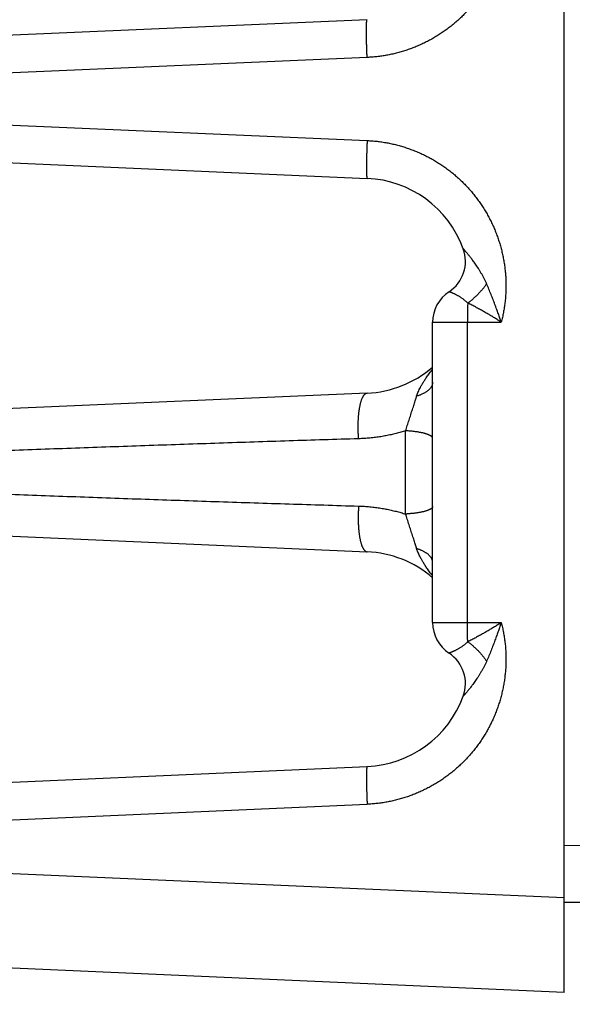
# Model space of a CAD drawing. Header units: inches. Extents: x 0 to 34, y 0 to 22.
# Tile 32 of 152: x 14.3 to 14.9, y 6.8 to 7.9. Entities that reach past the tile are written whole.
import ezdxf

# ---------------------------------------------------------------- set-up
doc = ezdxf.new("R2010")
doc.units = ezdxf.units.IN
doc.header["$LTSCALE"] = 1.87
doc.header["$MEASUREMENT"] = 0
doc.layers.get('0').update_dxf_attribs({"linetype": 'CONTINUOUS'})
doc.layers.add('DIMENSIONS', color=7, linetype='CONTINUOUS')
doc.styles.get("Standard").update_dxf_attribs({"font": 'txt', "width": 0.8})
doc.dimstyles.new('DIMSTYLE_1', dxfattribs={"dimtxt": 0.125, "dimasz": 0.18, "dimexe": 0.18, "dimexo": 0.0625, "dimgap": 0.09, "dimtad": 0, "dimtih": 1, "dimtoh": 1, "dimdec": 3, "dimzin": 4, "dimdsep": 46, "dimtxsty": 'STANDARD', "dimblk": '_FILLED', "dimblk1": '_FILLED', "dimblk2": '_FILLED', "dimcen": 0.09, "dimadec": 0, "dimazin": 0, "dimtp": 0.01, "dimtm": 0.01, "dimtfac": 1, "dimtdec": 3, "dimtofl": 0, "dimtmove": 0, "dimatfit": 3, "dimldrblk": '_FILLED', "dimfxl": 1, "dimtolj": 1, "dimtzin": 4, "dimarcsym": 0})

# ---------------------------------------------------------------- blocks, each defined once
blk = doc.blocks.new('_FILLED')
at = {"color": 0, "linetype": 'BYBLOCK'}
blk.add_solid([(0, 0), (-1, 0.1736), (-1, -0.1736)], dxfattribs=at)
blk = doc.blocks.new('*D4')
at = {"layer": 'DIMENSIONS', "color": 2, "linetype": 'CONTINUOUS'}
for p, q in [((13.7288, 8.3629), (13.7288, 5.7804)), ((24.5185, 6.8922), (24.5185, 5.7804)), ((13.7288, 5.9054), (18.3361, 5.9054)), ((24.5185, 5.9054), (19.9861, 5.9054))]:
    blk.add_line(p, q, dxfattribs=at)
at = {"layer": 'DIMENSIONS', "color": 2, "linetype": 'CONTINUOUS', "xscale": 0.18, "yscale": 0.18, "zscale": 0.18, "rotation": 180}
blk.add_blockref('_FILLED', (13.7288, 5.9054), dxfattribs=at)
at = {"layer": 'DIMENSIONS', "color": 2, "linetype": 'CONTINUOUS', "xscale": 0.18, "yscale": 0.18, "zscale": 0.18}
blk.add_blockref('_FILLED', (24.5185, 5.9054), dxfattribs=at)
at = {"layer": 'DIMENSIONS', "color": 2, "linetype": 'CONTINUOUS', "width": 0.8}
for s, p in [('10.790', (18.3986, 5.8429)), ('[', (19.1236, 5.8429)), ('274.06', (19.2236, 5.8429)), (']', (19.8236, 5.8429))]:
    blk.add_text(s, height=0.125, dxfattribs=at).set_placement(p)

msp = doc.modelspace()

# ---------------------------------------------------------------- linework, layer by layer
at = {"color": 7, "linetype": 'CONTINUOUS'}
for p, q in [((14.8908, 6.8414), (14.8908, 10.3914)), ((14.6821, 7.8703), (13.8358, 7.8334)), ((14.6821, 7.8304), (13.8864, 7.7956)), ((13.8864, 7.7772), (14.6821, 7.7425)), ((13.8358, 7.7395), (14.6821, 7.7025)), ((14.7514, 7.2325), (14.7514, 7.5503)), ((14.7514, 7.5503), (14.8241, 7.5503)), ((14.7883, 7.2325), (14.7883, 7.5503)), ((14.6821, 7.4753), (13.8358, 7.4384)), ((13.8358, 7.3445), (14.6821, 7.3075)), ((14.7514, 7.2325), (14.8241, 7.2325)), ((13.8291, 7.0431), (14.6821, 7.0803)), ((13.8864, 7.0056), (14.6821, 7.0404)), ((14.9148, 6.9966), (14.8908, 6.9964)), ((14.8908, 6.9413), (13.8864, 6.9852)), ((14.9148, 6.9366), (14.8908, 6.9364)), ((14.8908, 6.8414), (13.8864, 6.8853))]:
    msp.add_line(p, q, dxfattribs=at)
for centre, radius, start, end in [((14.6771, 7.5889), 0.1137, 20.1639, 87.5), ((14.7476, 7.6148), 0.0386, 303.3294, 20.1648), ((14.79, 7.5503), 0.0386, 123.3294, 180), ((14.6771, 7.5889), 0.1137, 272.5, 310.832), ((14.6771, 7.1939), 0.1137, 49.168, 87.5), ((14.79, 7.2325), 0.0386, 180, 236.6706), ((14.7476, 7.168), 0.0386, 339.8339, 56.6706), ((14.6771, 7.1939), 0.1137, 272.5, 339.8357)]:
    msp.add_arc(centre, radius, start, end, dxfattribs=at)
for points, knots in [([(14.6821, 8.1375), (14.6838, 8.1374), (14.6873, 8.1372), (14.6925, 8.1367), (14.6976, 8.136), (14.7028, 8.1352), (14.7079, 8.1342), (14.713, 8.133), (14.718, 8.1316), (14.723, 8.1301), (14.7279, 8.1284), (14.7328, 8.1265), (14.7376, 8.1245), (14.7423, 8.1223), (14.747, 8.1199), (14.7516, 8.1174), (14.7561, 8.1148), (14.7605, 8.1119), (14.7648, 8.109), (14.769, 8.1059), (14.773, 8.1026), (14.777, 8.0992), (14.7809, 8.0957), (14.7846, 8.0921), (14.7882, 8.0883), (14.7917, 8.0844), (14.795, 8.0804), (14.7982, 8.0763), (14.8013, 8.0721), (14.8042, 8.0678), (14.807, 8.0633), (14.8096, 8.0588), (14.8121, 8.0542), (14.8144, 8.0495), (14.8165, 8.0448), (14.8185, 8.04), (14.8203, 8.0351), (14.822, 8.0301), (14.8235, 8.0251), (14.8248, 8.0201), (14.8259, 8.015), (14.8269, 8.0099), (14.8277, 8.0047), (14.8283, 7.9995), (14.8287, 7.9943), (14.829, 7.9891), (14.8291, 7.9839), (14.829, 7.9787), (14.8287, 7.9735), (14.8283, 7.9683), (14.8277, 7.9631), (14.8269, 7.958), (14.8259, 7.9529), (14.8248, 7.9478), (14.8235, 7.9427), (14.822, 7.9377), (14.8203, 7.9328), (14.8185, 7.9279), (14.8165, 7.9231), (14.8144, 7.9183), (14.8121, 7.9136), (14.8096, 7.909), (14.807, 7.9045), (14.8042, 7.9001), (14.8013, 7.8958), (14.7982, 7.8916), (14.795, 7.8874), (14.7917, 7.8834), (14.7882, 7.8795), (14.7846, 7.8758), (14.7809, 7.8721), (14.777, 7.8686), (14.773, 7.8652), (14.769, 7.862), (14.7648, 7.8589), (14.7605, 7.8559), (14.7561, 7.8531), (14.7516, 7.8504), (14.747, 7.8479), (14.7423, 7.8456), (14.7376, 7.8434), (14.7328, 7.8413), (14.7279, 7.8395), (14.723, 7.8378), (14.718, 7.8362), (14.7129, 7.8349), (14.7079, 7.8337), (14.7027, 7.8327), (14.6976, 7.8318), (14.6924, 7.8312), (14.6873, 7.8307), (14.6838, 7.8305), (14.6821, 7.8304)], [0, 0, 0, 0, 0.011087, 0.022186, 0.033294, 0.044409, 0.055528, 0.066648, 0.077767, 0.088884, 0.099998, 0.11111, 0.122221, 0.133331, 0.144445, 0.155564, 0.166685, 0.177804, 0.188921, 0.200037, 0.211155, 0.222273, 0.233388, 0.244501, 0.255614, 0.266728, 0.277842, 0.288955, 0.300066, 0.311176, 0.322285, 0.333395, 0.344505, 0.355615, 0.366724, 0.377833, 0.388941, 0.400048, 0.411155, 0.422261, 0.433369, 0.444476, 0.455584, 0.46669, 0.477796, 0.488902, 0.500008, 0.511114, 0.522221, 0.533327, 0.544433, 0.555539, 0.566646, 0.577754, 0.588862, 0.599969, 0.611076, 0.622183, 0.63329, 0.6444, 0.655512, 0.666623, 0.677733, 0.688842, 0.699951, 0.711063, 0.722177, 0.733291, 0.744405, 0.755519, 0.766633, 0.777748, 0.788865, 0.799983, 0.8111, 0.822217, 0.833337, 0.844457, 0.855577, 0.866696, 0.877818, 0.888942, 0.900065, 0.911183, 0.9223, 0.933422, 0.944546, 0.955665, 0.966776, 0.977872, 0.988948, 1, 1, 1, 1]), ([(14.6821, 7.8304), (14.682, 7.831), (14.682, 7.8323), (14.6819, 7.8342), (14.6818, 7.8361), (14.6818, 7.8379), (14.6817, 7.8398), (14.6816, 7.8416), (14.6816, 7.8434), (14.6815, 7.8452), (14.6815, 7.8469), (14.6815, 7.8487), (14.6814, 7.8503), (14.6814, 7.8519), (14.6814, 7.8535), (14.6814, 7.855), (14.6814, 7.8565), (14.6813, 7.8579), (14.6813, 7.8593), (14.6814, 7.8605), (14.6814, 7.8617), (14.6814, 7.8629), (14.6814, 7.8639), (14.6814, 7.8649), (14.6815, 7.8658), (14.6815, 7.8667), (14.6815, 7.8674), (14.6816, 7.8681), (14.6816, 7.8687), (14.6817, 7.8692), (14.6818, 7.8696), (14.6818, 7.8699), (14.6819, 7.8701), (14.682, 7.8703), (14.682, 7.8703), (14.6821, 7.8703)], [0, 0, 0, 0, 0.047436, 0.09476, 0.141866, 0.188649, 0.235001, 0.280819, 0.325999, 0.37044, 0.414042, 0.456705, 0.498334, 0.538836, 0.578118, 0.616093, 0.652675, 0.687782, 0.721335, 0.753259, 0.783483, 0.811938, 0.838561, 0.863295, 0.886083, 0.906876, 0.925631, 0.942307, 0.956872, 0.9693, 0.979575, 0.987695, 0.993685, 0.997645, 1, 1, 1, 1]), ([(14.6821, 7.7425), (14.682, 7.7418), (14.682, 7.7406), (14.6819, 7.7387), (14.6818, 7.7368), (14.6818, 7.7349), (14.6817, 7.7331), (14.6816, 7.7312), (14.6816, 7.7294), (14.6815, 7.7277), (14.6815, 7.7259), (14.6815, 7.7242), (14.6814, 7.7225), (14.6814, 7.7209), (14.6814, 7.7193), (14.6814, 7.7178), (14.6814, 7.7164), (14.6813, 7.7149), (14.6813, 7.7136), (14.6814, 7.7123), (14.6814, 7.7111), (14.6814, 7.71), (14.6814, 7.7089), (14.6814, 7.7079), (14.6815, 7.707), (14.6815, 7.7062), (14.6815, 7.7054), (14.6816, 7.7048), (14.6816, 7.7042), (14.6817, 7.7037), (14.6818, 7.7033), (14.6818, 7.703), (14.6819, 7.7027), (14.682, 7.7026), (14.682, 7.7025), (14.6821, 7.7025)], [0, 0, 0, 0, 0.047436, 0.09476, 0.141866, 0.188649, 0.235001, 0.280819, 0.325999, 0.37044, 0.414042, 0.456705, 0.498334, 0.538836, 0.578118, 0.616093, 0.652675, 0.687782, 0.721336, 0.753259, 0.783483, 0.811938, 0.838561, 0.863295, 0.886083, 0.906876, 0.925631, 0.942307, 0.956872, 0.9693, 0.979575, 0.987695, 0.993685, 0.997645, 1, 1, 1, 1]), ([(14.6821, 7.7425), (14.6838, 7.7424), (14.6873, 7.7422), (14.6925, 7.7417), (14.6978, 7.741), (14.703, 7.7402), (14.7081, 7.7391), (14.7133, 7.7379), (14.7183, 7.7365), (14.7234, 7.735), (14.7283, 7.7332), (14.7333, 7.7313), (14.7381, 7.7293), (14.7429, 7.727), (14.7476, 7.7246), (14.7522, 7.7221), (14.7567, 7.7194), (14.7611, 7.7165), (14.7654, 7.7135), (14.7697, 7.7103), (14.7738, 7.707), (14.7778, 7.7036), (14.7816, 7.7), (14.7854, 7.6963), (14.789, 7.6925), (14.7925, 7.6885), (14.7958, 7.6845), (14.799, 7.6803), (14.8021, 7.676), (14.805, 7.6716), (14.8077, 7.6671), (14.8103, 7.6625), (14.8128, 7.6579), (14.815, 7.6531), (14.8172, 7.6483), (14.8191, 7.6434), (14.8209, 7.6385), (14.8225, 7.6335), (14.8239, 7.6284), (14.8252, 7.6233), (14.8263, 7.6181), (14.8272, 7.6129), (14.8279, 7.6077), (14.8285, 7.6025), (14.8289, 7.5972), (14.8291, 7.592), (14.8291, 7.5867), (14.8289, 7.5815), (14.8286, 7.5762), (14.828, 7.571), (14.8273, 7.5658), (14.8264, 7.5606), (14.8254, 7.5554), (14.8246, 7.552), (14.8241, 7.5503)], [0, 0, 0, 0, 0.01917, 0.038371, 0.057598, 0.076842, 0.096096, 0.115353, 0.134606, 0.153852, 0.173096, 0.192341, 0.21159, 0.230839, 0.250086, 0.269327, 0.288566, 0.307806, 0.32705, 0.346296, 0.365542, 0.384784, 0.404022, 0.423257, 0.442493, 0.46173, 0.480967, 0.500204, 0.51944, 0.538674, 0.557908, 0.577141, 0.596373, 0.615605, 0.634837, 0.654069, 0.673299, 0.692528, 0.711755, 0.730982, 0.750211, 0.769443, 0.788674, 0.807902, 0.827124, 0.846343, 0.865565, 0.884798, 0.904038, 0.923276, 0.942502, 0.961704, 0.980873, 1, 1, 1, 1]), ([(14.8086, 7.591), (14.8082, 7.592), (14.8073, 7.5938), (14.8059, 7.5966), (14.8045, 7.5994), (14.803, 7.602), (14.8015, 7.6046), (14.7999, 7.6071), (14.7984, 7.6094), (14.7969, 7.6116), (14.7954, 7.6137), (14.7941, 7.6155), (14.7928, 7.6172), (14.7916, 7.6188), (14.7905, 7.6201), (14.7895, 7.6214), (14.7887, 7.6224), (14.7879, 7.6234), (14.7872, 7.6242), (14.7866, 7.6249), (14.786, 7.6255), (14.7856, 7.626), (14.7852, 7.6265), (14.7849, 7.6269), (14.7846, 7.6272), (14.7844, 7.6275), (14.7842, 7.6277), (14.784, 7.6279), (14.7839, 7.628), (14.7839, 7.6281), (14.7838, 7.6281), (14.7838, 7.6281)], [0, 0, 0, 0, 0.069102, 0.13849, 0.207644, 0.276017, 0.343095, 0.408364, 0.471217, 0.53098, 0.587009, 0.638934, 0.686597, 0.729893, 0.768874, 0.803682, 0.834536, 0.861744, 0.885626, 0.90645, 0.924481, 0.940009, 0.953304, 0.96461, 0.974112, 0.981952, 0.988256, 0.993129, 0.996648, 0.998918, 1, 1, 1, 1]), ([(14.8086, 7.591), (14.8082, 7.5905), (14.8076, 7.5896), (14.8065, 7.5882), (14.8055, 7.5868), (14.8043, 7.5854), (14.8032, 7.584), (14.802, 7.5827), (14.8007, 7.5813), (14.7995, 7.58), (14.7982, 7.5787), (14.7968, 7.5774), (14.7955, 7.5762), (14.7942, 7.575), (14.7928, 7.5738), (14.7914, 7.5727), (14.79, 7.5716), (14.7891, 7.5709), (14.7886, 7.5705)], [0, 0, 0, 0, 0.059934, 0.12074, 0.18231, 0.244534, 0.307298, 0.370488, 0.433988, 0.497679, 0.561445, 0.625166, 0.688724, 0.752002, 0.814883, 0.877251, 0.938994, 1, 1, 1, 1]), ([(14.8241, 7.5503), (14.8236, 7.5518), (14.8226, 7.5547), (14.821, 7.5592), (14.8193, 7.564), (14.8174, 7.5691), (14.8154, 7.5743), (14.8133, 7.5798), (14.811, 7.5854), (14.8094, 7.5891), (14.8086, 7.591)], [0, 0, 0, 0, 0.102797, 0.213257, 0.330711, 0.454515, 0.584021, 0.718555, 0.857442, 1, 1, 1, 1]), ([(14.7886, 7.5705), (14.7882, 7.5709), (14.7875, 7.5716), (14.7863, 7.5726), (14.7852, 7.5736), (14.784, 7.5746), (14.7828, 7.5754), (14.7816, 7.5763), (14.7804, 7.577), (14.7792, 7.5777), (14.7781, 7.5784), (14.777, 7.579), (14.776, 7.5795), (14.775, 7.58), (14.7741, 7.5804), (14.7733, 7.5808), (14.7725, 7.5812), (14.7718, 7.5815), (14.7712, 7.5817), (14.7706, 7.5819), (14.7702, 7.5821), (14.7698, 7.5823), (14.7694, 7.5824), (14.7692, 7.5825), (14.769, 7.5825), (14.7689, 7.5826), (14.7688, 7.5826), (14.7688, 7.5826)], [0, 0, 0, 0, 0.066153, 0.132318, 0.198111, 0.263139, 0.327001, 0.389302, 0.449664, 0.507758, 0.563291, 0.615997, 0.665667, 0.712117, 0.755209, 0.794851, 0.830973, 0.863549, 0.892567, 0.918042, 0.939998, 0.958472, 0.973502, 0.98513, 0.993398, 0.998341, 1, 1, 1, 1]), ([(14.7886, 7.5705), (14.7886, 7.57), (14.7885, 7.569), (14.7885, 7.5674), (14.7885, 7.5658), (14.7884, 7.5642), (14.7884, 7.5625), (14.7884, 7.5608), (14.7884, 7.5591), (14.7884, 7.5574), (14.7883, 7.5556), (14.7883, 7.5539), (14.7883, 7.5521), (14.7883, 7.5509), (14.7883, 7.5503)], [0, 0, 0, 0, 0.075787, 0.153513, 0.233015, 0.314128, 0.39668, 0.480497, 0.565405, 0.651225, 0.737776, 0.824878, 0.912347, 1, 1, 1, 1]), ([(14.8241, 7.5503), (14.823, 7.5511), (14.8205, 7.5526), (14.8169, 7.5549), (14.8131, 7.5572), (14.8091, 7.5595), (14.8051, 7.5618), (14.8011, 7.564), (14.797, 7.5663), (14.7928, 7.5684), (14.79, 7.5698), (14.7886, 7.5705)], [0, 0, 0, 0, 0.103102, 0.209216, 0.317946, 0.428855, 0.541496, 0.655403, 0.770102, 0.885121, 1, 1, 1, 1]), ([(14.7345, 7.4721), (14.7347, 7.4727), (14.7351, 7.4739), (14.7359, 7.4759), (14.7367, 7.478), (14.7378, 7.4802), (14.7391, 7.4827), (14.7407, 7.4854), (14.7426, 7.4884), (14.7448, 7.4918), (14.7475, 7.4955), (14.7497, 7.4986), (14.7511, 7.5003), (14.7514, 7.5007)], [0, 0, 0, 0, 0.057077, 0.118569, 0.18593, 0.260585, 0.343975, 0.43747, 0.542527, 0.661802, 0.799006, 0.955541, 1, 1, 1, 1]), ([(14.7514, 7.4868), (14.7514, 7.4865), (14.7514, 7.4859), (14.7513, 7.4851), (14.7511, 7.4843), (14.7508, 7.4835), (14.7504, 7.4827), (14.75, 7.4819), (14.7494, 7.4811), (14.7488, 7.4803), (14.7481, 7.4795), (14.7474, 7.4788), (14.7465, 7.4781), (14.7456, 7.4774), (14.7446, 7.4767), (14.7436, 7.476), (14.7425, 7.4754), (14.7413, 7.4747), (14.74, 7.4742), (14.7387, 7.4736), (14.7374, 7.473), (14.736, 7.4725), (14.735, 7.4722), (14.7345, 7.4721)], [0, 0, 0, 0, 0.034644, 0.069564, 0.105026, 0.14128, 0.178553, 0.217048, 0.256937, 0.298364, 0.341444, 0.386269, 0.432903, 0.481391, 0.531755, 0.584003, 0.638124, 0.694094, 0.751875, 0.81142, 0.872669, 0.935555, 1, 1, 1, 1]), ([(14.6731, 7.427), (14.673, 7.4277), (14.6729, 7.429), (14.6728, 7.4309), (14.6727, 7.4328), (14.6726, 7.4348), (14.6726, 7.4367), (14.6725, 7.4386), (14.6725, 7.4405), (14.6726, 7.4424), (14.6726, 7.4443), (14.6727, 7.4462), (14.6728, 7.448), (14.6729, 7.4498), (14.673, 7.4516), (14.6732, 7.4533), (14.6734, 7.455), (14.6736, 7.4566), (14.6738, 7.4582), (14.6741, 7.4597), (14.6744, 7.4612), (14.6746, 7.4626), (14.675, 7.464), (14.6753, 7.4653), (14.6757, 7.4665), (14.676, 7.4677), (14.6764, 7.4688), (14.6768, 7.4698), (14.6772, 7.4707), (14.6777, 7.4715), (14.6781, 7.4723), (14.6786, 7.473), (14.679, 7.4736), (14.6795, 7.4741), (14.68, 7.4745), (14.6805, 7.4749), (14.681, 7.4751), (14.6815, 7.4753), (14.6819, 7.4753), (14.6821, 7.4753)], [0, 0, 0, 0, 0.037563, 0.075289, 0.113102, 0.150926, 0.188687, 0.226309, 0.263717, 0.300836, 0.337592, 0.373913, 0.409727, 0.444964, 0.479555, 0.513434, 0.546535, 0.578797, 0.610159, 0.640563, 0.669956, 0.698287, 0.725509, 0.751579, 0.776459, 0.800115, 0.822522, 0.843659, 0.863514, 0.882085, 0.899382, 0.91543, 0.930271, 0.943971, 0.956625, 0.968362, 0.979353, 0.989815, 1, 1, 1, 1]), ([(14.7228, 7.4355), (14.7231, 7.4364), (14.7237, 7.4382), (14.7246, 7.441), (14.7255, 7.4438), (14.7264, 7.4467), (14.7274, 7.4496), (14.7283, 7.4525), (14.7292, 7.4554), (14.7301, 7.4581), (14.731, 7.4608), (14.7318, 7.4634), (14.7326, 7.4658), (14.7333, 7.4681), (14.734, 7.4701), (14.7344, 7.4715), (14.7345, 7.4721)], [0, 0, 0, 0, 0.073654, 0.149913, 0.228018, 0.307246, 0.38686, 0.466117, 0.544248, 0.620476, 0.694104, 0.764476, 0.830905, 0.892708, 0.949262, 1, 1, 1, 1]), ([(14.6731, 7.427), (14.6485, 7.4263), (14.5993, 7.4248), (14.5254, 7.4223), (14.4515, 7.4198), (14.3779, 7.4172), (14.3045, 7.4146), (14.2311, 7.4119), (14.1577, 7.4091), (14.0844, 7.4063), (14.0113, 7.4035), (13.9382, 7.4006), (13.8894, 7.3987), (13.8649, 7.3977)], [0, 0, 0, 0, 0.091205, 0.182765, 0.274278, 0.36535, 0.456002, 0.54681, 0.637792, 0.72846, 0.818829, 0.909231, 1, 1, 1, 1]), ([(14.7228, 7.4354), (14.7212, 7.4349), (14.7178, 7.4339), (14.7126, 7.4325), (14.7074, 7.4313), (14.702, 7.4302), (14.6964, 7.4292), (14.6908, 7.4284), (14.685, 7.4277), (14.6791, 7.4273), (14.6751, 7.4271), (14.6731, 7.427)], [0, 0, 0, 0, 0.103725, 0.209095, 0.316201, 0.425134, 0.535991, 0.648846, 0.763757, 0.880788, 1, 1, 1, 1]), ([(14.7514, 7.4275), (14.7514, 7.4276), (14.7514, 7.4279), (14.7513, 7.4283), (14.751, 7.4287), (14.7507, 7.4291), (14.7503, 7.4295), (14.7498, 7.4298), (14.7492, 7.4302), (14.7485, 7.4306), (14.7478, 7.431), (14.747, 7.4313), (14.7461, 7.4317), (14.7451, 7.432), (14.744, 7.4323), (14.7429, 7.4327), (14.7417, 7.433), (14.7404, 7.4333), (14.739, 7.4335), (14.7376, 7.4338), (14.7362, 7.4341), (14.7347, 7.4343), (14.7331, 7.4345), (14.7315, 7.4347), (14.7298, 7.4349), (14.7281, 7.4351), (14.7264, 7.4352), (14.7246, 7.4353), (14.7234, 7.4354), (14.7228, 7.4355)], [0, 0, 0, 0, 0.013124, 0.026864, 0.041753, 0.058206, 0.076517, 0.096886, 0.119442, 0.144261, 0.171383, 0.200818, 0.232555, 0.266567, 0.30281, 0.341232, 0.381768, 0.424345, 0.468881, 0.515289, 0.563475, 0.613339, 0.664776, 0.717677, 0.771926, 0.827405, 0.88399, 0.941556, 1, 1, 1, 1]), ([(14.7228, 7.3474), (14.7228, 7.3495), (14.7228, 7.3536), (14.7228, 7.3599), (14.7228, 7.3661), (14.7228, 7.3724), (14.7228, 7.3788), (14.7228, 7.3851), (14.7228, 7.3914), (14.7228, 7.3978), (14.7228, 7.4041), (14.7228, 7.4104), (14.7228, 7.4167), (14.7228, 7.423), (14.7228, 7.4292), (14.7228, 7.4334), (14.7228, 7.4354)], [0, 0, 0, 0, 0.070546, 0.1415, 0.212796, 0.284366, 0.356144, 0.428063, 0.500053, 0.572044, 0.643964, 0.715741, 0.787304, 0.858584, 0.929513, 1, 1, 1, 1]), ([(13.8649, 7.3851), (13.8894, 7.3841), (13.9382, 7.3822), (14.0113, 7.3794), (14.0845, 7.3765), (14.1578, 7.3737), (14.2312, 7.371), (14.3047, 7.3683), (14.3781, 7.3656), (14.4517, 7.363), (14.5255, 7.3605), (14.5993, 7.3581), (14.6485, 7.3566), (14.6731, 7.3558)], [0, 0, 0, 0, 0.090795, 0.18121, 0.271595, 0.362294, 0.453333, 0.54422, 0.634936, 0.725988, 0.817403, 0.908853, 1, 1, 1, 1]), ([(14.6731, 7.3558), (14.673, 7.3552), (14.6729, 7.3539), (14.6728, 7.352), (14.6727, 7.35), (14.6726, 7.3481), (14.6726, 7.3462), (14.6725, 7.3442), (14.6725, 7.3423), (14.6726, 7.3404), (14.6726, 7.3385), (14.6727, 7.3367), (14.6728, 7.3349), (14.6729, 7.3331), (14.673, 7.3313), (14.6732, 7.3296), (14.6734, 7.3279), (14.6736, 7.3262), (14.6738, 7.3246), (14.6741, 7.3231), (14.6744, 7.3216), (14.6746, 7.3202), (14.675, 7.3189), (14.6753, 7.3176), (14.6757, 7.3163), (14.676, 7.3152), (14.6764, 7.3141), (14.6768, 7.3131), (14.6772, 7.3122), (14.6777, 7.3113), (14.6781, 7.3105), (14.6786, 7.3099), (14.679, 7.3093), (14.6795, 7.3088), (14.68, 7.3083), (14.6805, 7.308), (14.681, 7.3077), (14.6815, 7.3076), (14.6819, 7.3075), (14.6821, 7.3075)], [0, 0, 0, 0, 0.037562, 0.075287, 0.113099, 0.150922, 0.188683, 0.226304, 0.26371, 0.300829, 0.337584, 0.373905, 0.409718, 0.444955, 0.479546, 0.513424, 0.546526, 0.578787, 0.610149, 0.640553, 0.669947, 0.698278, 0.7255, 0.75157, 0.776451, 0.800108, 0.822515, 0.843652, 0.863508, 0.88208, 0.899378, 0.915427, 0.930269, 0.943969, 0.956623, 0.968361, 0.979353, 0.989815, 1, 1, 1, 1]), ([(14.6731, 7.3558), (14.6751, 7.3558), (14.6791, 7.3556), (14.685, 7.3551), (14.6908, 7.3545), (14.6964, 7.3537), (14.702, 7.3527), (14.7074, 7.3516), (14.7126, 7.3503), (14.7178, 7.3489), (14.7212, 7.3479), (14.7228, 7.3474)], [0, 0, 0, 0, 0.119196, 0.236248, 0.351207, 0.464123, 0.575047, 0.68404, 0.79116, 0.896463, 1, 1, 1, 1]), ([(14.7514, 7.3554), (14.7514, 7.3553), (14.7514, 7.355), (14.7513, 7.3546), (14.751, 7.3542), (14.7507, 7.3538), (14.7503, 7.3534), (14.7498, 7.353), (14.7492, 7.3526), (14.7485, 7.3523), (14.7478, 7.3519), (14.747, 7.3515), (14.7461, 7.3512), (14.7451, 7.3508), (14.744, 7.3505), (14.7429, 7.3502), (14.7417, 7.3499), (14.7404, 7.3496), (14.739, 7.3493), (14.7376, 7.3491), (14.7362, 7.3488), (14.7347, 7.3486), (14.7331, 7.3484), (14.7315, 7.3481), (14.7298, 7.348), (14.7281, 7.3478), (14.7264, 7.3476), (14.7246, 7.3475), (14.7234, 7.3474), (14.7228, 7.3474)], [0, 0, 0, 0, 0.013122, 0.026859, 0.041747, 0.058198, 0.076507, 0.096875, 0.119429, 0.144248, 0.171369, 0.200803, 0.23254, 0.266552, 0.302796, 0.341219, 0.381755, 0.424333, 0.46887, 0.51528, 0.563468, 0.613334, 0.664772, 0.717674, 0.771924, 0.827405, 0.883994, 0.941566, 1, 1, 1, 1]), ([(14.7345, 7.3108), (14.7344, 7.3114), (14.734, 7.3127), (14.7333, 7.3148), (14.7326, 7.3171), (14.7318, 7.3195), (14.731, 7.322), (14.7301, 7.3247), (14.7292, 7.3275), (14.7283, 7.3303), (14.7273, 7.3332), (14.7264, 7.3361), (14.7255, 7.339), (14.7246, 7.3419), (14.7237, 7.3447), (14.7231, 7.3465), (14.7228, 7.3474)], [0, 0, 0, 0, 0.050991, 0.107635, 0.169406, 0.235721, 0.305944, 0.379434, 0.455578, 0.533706, 0.613017, 0.692713, 0.772019, 0.850169, 0.926407, 1, 1, 1, 1]), ([(14.7514, 7.2961), (14.7514, 7.2964), (14.7514, 7.2969), (14.7513, 7.2978), (14.7511, 7.2986), (14.7508, 7.2994), (14.7504, 7.3002), (14.75, 7.301), (14.7494, 7.3018), (14.7488, 7.3026), (14.7481, 7.3033), (14.7474, 7.3041), (14.7465, 7.3048), (14.7456, 7.3055), (14.7446, 7.3062), (14.7436, 7.3068), (14.7425, 7.3075), (14.7413, 7.3081), (14.74, 7.3087), (14.7388, 7.3093), (14.7374, 7.3098), (14.736, 7.3103), (14.735, 7.3106), (14.7345, 7.3108)], [0, 0, 0, 0, 0.034645, 0.069566, 0.105029, 0.141284, 0.178558, 0.217054, 0.256943, 0.29837, 0.341451, 0.386276, 0.43291, 0.481397, 0.531761, 0.584008, 0.638129, 0.694098, 0.751878, 0.811422, 0.872671, 0.935556, 1, 1, 1, 1]), ([(14.7514, 7.2821), (14.7511, 7.2825), (14.7498, 7.2843), (14.7475, 7.2873), (14.7448, 7.291), (14.7426, 7.2944), (14.7407, 7.2974), (14.7391, 7.3002), (14.7378, 7.3026), (14.7367, 7.3049), (14.7359, 7.307), (14.7351, 7.3089), (14.7347, 7.3102), (14.7345, 7.3108)], [0, 0, 0, 0, 0.041676, 0.199591, 0.337673, 0.457342, 0.562705, 0.656535, 0.740232, 0.815071, 0.882402, 0.943587, 1, 1, 1, 1]), ([(14.8241, 7.2325), (14.8246, 7.2308), (14.8254, 7.2274), (14.8264, 7.2223), (14.8273, 7.2171), (14.828, 7.2119), (14.8286, 7.2067), (14.8289, 7.2014), (14.8291, 7.1961), (14.8291, 7.1909), (14.8289, 7.1856), (14.8285, 7.1804), (14.8279, 7.1751), (14.8272, 7.1699), (14.8263, 7.1647), (14.8252, 7.1596), (14.8239, 7.1545), (14.8225, 7.1494), (14.8209, 7.1444), (14.8191, 7.1394), (14.8172, 7.1346), (14.815, 7.1297), (14.8128, 7.125), (14.8103, 7.1203), (14.8077, 7.1157), (14.805, 7.1113), (14.8021, 7.1069), (14.799, 7.1026), (14.7958, 7.0984), (14.7925, 7.0943), (14.789, 7.0904), (14.7854, 7.0865), (14.7816, 7.0828), (14.7778, 7.0793), (14.7738, 7.0758), (14.7697, 7.0725), (14.7654, 7.0694), (14.7611, 7.0663), (14.7567, 7.0635), (14.7522, 7.0608), (14.7476, 7.0582), (14.7429, 7.0558), (14.7381, 7.0536), (14.7333, 7.0515), (14.7284, 7.0496), (14.7234, 7.0479), (14.7183, 7.0463), (14.7133, 7.0449), (14.7081, 7.0437), (14.703, 7.0427), (14.6978, 7.0418), (14.6925, 7.0412), (14.6873, 7.0407), (14.6838, 7.0405), (14.6821, 7.0404)], [0, 0, 0, 0, 0.019108, 0.038266, 0.057463, 0.076687, 0.095925, 0.115167, 0.1344, 0.153622, 0.172841, 0.192063, 0.211292, 0.230526, 0.24976, 0.26899, 0.288218, 0.307445, 0.326674, 0.345905, 0.365139, 0.384373, 0.403608, 0.422843, 0.442076, 0.461307, 0.480539, 0.499775, 0.519016, 0.538259, 0.557501, 0.576736, 0.595969, 0.615204, 0.634446, 0.653694, 0.672944, 0.69219, 0.71143, 0.730666, 0.749903, 0.769143, 0.788385, 0.807629, 0.826872, 0.846117, 0.865367, 0.884624, 0.903885, 0.923144, 0.942392, 0.961622, 0.980828, 1, 1, 1, 1]), ([(14.7886, 7.2123), (14.7886, 7.2128), (14.7885, 7.2139), (14.7885, 7.2154), (14.7885, 7.217), (14.7884, 7.2187), (14.7884, 7.2203), (14.7884, 7.222), (14.7884, 7.2237), (14.7884, 7.2255), (14.7883, 7.2272), (14.7883, 7.229), (14.7883, 7.2307), (14.7883, 7.2319), (14.7883, 7.2325)], [0, 0, 0, 0, 0.075787, 0.153513, 0.233015, 0.314128, 0.39668, 0.480497, 0.565405, 0.651225, 0.737776, 0.824878, 0.912347, 1, 1, 1, 1]), ([(14.8241, 7.2325), (14.823, 7.2318), (14.8205, 7.2302), (14.8169, 7.228), (14.8131, 7.2257), (14.8091, 7.2234), (14.8051, 7.2211), (14.8011, 7.2188), (14.797, 7.2166), (14.7928, 7.2144), (14.79, 7.213), (14.7886, 7.2123)], [0, 0, 0, 0, 0.103072, 0.209182, 0.31792, 0.428842, 0.541498, 0.655419, 0.770126, 0.885144, 1, 1, 1, 1]), ([(14.8241, 7.2325), (14.8236, 7.2311), (14.8226, 7.2282), (14.821, 7.2237), (14.8193, 7.2189), (14.8174, 7.2138), (14.8154, 7.2085), (14.8133, 7.2031), (14.811, 7.1975), (14.8094, 7.1937), (14.8086, 7.1918)], [0, 0, 0, 0, 0.102748, 0.213134, 0.330513, 0.454256, 0.583736, 0.718297, 0.857274, 1, 1, 1, 1]), ([(14.7886, 7.2123), (14.7882, 7.212), (14.7875, 7.2113), (14.7863, 7.2102), (14.7851, 7.2092), (14.784, 7.2083), (14.7828, 7.2074), (14.7816, 7.2066), (14.7804, 7.2058), (14.7792, 7.2051), (14.7781, 7.2045), (14.777, 7.2039), (14.776, 7.2033), (14.775, 7.2029), (14.7741, 7.2024), (14.7733, 7.202), (14.7725, 7.2017), (14.7718, 7.2014), (14.7712, 7.2012), (14.7706, 7.2009), (14.7702, 7.2008), (14.7698, 7.2006), (14.7694, 7.2005), (14.7692, 7.2004), (14.769, 7.2003), (14.7689, 7.2003), (14.7688, 7.2003), (14.7688, 7.2003)], [0, 0, 0, 0, 0.066243, 0.132466, 0.198285, 0.263312, 0.327158, 0.389431, 0.449756, 0.507817, 0.563323, 0.616007, 0.665656, 0.712097, 0.755181, 0.794815, 0.830941, 0.86352, 0.892542, 0.918018, 0.939972, 0.958449, 0.973488, 0.985128, 0.9934, 0.998343, 1, 1, 1, 1]), ([(14.7886, 7.2123), (14.7891, 7.212), (14.79, 7.2113), (14.7914, 7.2102), (14.7928, 7.2091), (14.7942, 7.2079), (14.7955, 7.2067), (14.7968, 7.2054), (14.7982, 7.2042), (14.7995, 7.2029), (14.8007, 7.2015), (14.802, 7.2002), (14.8032, 7.1988), (14.8043, 7.1975), (14.8055, 7.1961), (14.8065, 7.1947), (14.8076, 7.1933), (14.8082, 7.1923), (14.8086, 7.1918)], [0, 0, 0, 0, 0.061006, 0.122749, 0.185117, 0.247998, 0.311276, 0.374834, 0.438555, 0.50232, 0.566012, 0.629511, 0.692701, 0.755466, 0.81769, 0.87926, 0.940066, 1, 1, 1, 1]), ([(14.8086, 7.1918), (14.8082, 7.1909), (14.8073, 7.189), (14.8059, 7.1862), (14.8045, 7.1835), (14.803, 7.1808), (14.8015, 7.1782), (14.7999, 7.1758), (14.7984, 7.1734), (14.7969, 7.1712), (14.7954, 7.1692), (14.7941, 7.1673), (14.7928, 7.1656), (14.7916, 7.1641), (14.7905, 7.1627), (14.7895, 7.1615), (14.7886, 7.1604), (14.7879, 7.1595), (14.7872, 7.1587), (14.7866, 7.1579), (14.786, 7.1573), (14.7856, 7.1568), (14.7852, 7.1564), (14.7849, 7.156), (14.7846, 7.1556), (14.7844, 7.1554), (14.7842, 7.1552), (14.784, 7.155), (14.7839, 7.1549), (14.7839, 7.1548), (14.7838, 7.1548), (14.7838, 7.1547)], [0, 0, 0, 0, 0.069578, 0.139272, 0.208587, 0.277026, 0.344067, 0.409228, 0.471941, 0.531553, 0.587502, 0.639408, 0.687047, 0.730313, 0.769261, 0.80405, 0.834921, 0.862135, 0.885962, 0.906696, 0.924656, 0.940136, 0.95341, 0.96471, 0.974208, 0.982041, 0.988331, 0.993165, 0.996668, 0.998937, 1, 1, 1, 1]), ([(14.6821, 7.0803), (14.682, 7.0803), (14.682, 7.0803), (14.6819, 7.0801), (14.6818, 7.0799), (14.6818, 7.0796), (14.6817, 7.0792), (14.6816, 7.0787), (14.6816, 7.0781), (14.6815, 7.0774), (14.6815, 7.0767), (14.6815, 7.0758), (14.6814, 7.0749), (14.6814, 7.0739), (14.6814, 7.0729), (14.6814, 7.0717), (14.6814, 7.0705), (14.6813, 7.0693), (14.6813, 7.0679), (14.6814, 7.0665), (14.6814, 7.065), (14.6814, 7.0635), (14.6814, 7.0619), (14.6814, 7.0603), (14.6815, 7.0587), (14.6815, 7.0569), (14.6815, 7.0552), (14.6816, 7.0534), (14.6816, 7.0516), (14.6817, 7.0498), (14.6818, 7.0479), (14.6818, 7.0461), (14.6819, 7.0442), (14.682, 7.0423), (14.682, 7.041), (14.6821, 7.0404)], [0, 0, 0, 0, 0.002355, 0.006315, 0.012305, 0.020425, 0.0307, 0.043128, 0.057693, 0.074369, 0.093124, 0.113917, 0.136705, 0.161438, 0.188062, 0.216517, 0.24674, 0.278664, 0.312217, 0.347324, 0.383907, 0.421881, 0.461164, 0.501665, 0.543295, 0.585958, 0.629559, 0.674, 0.719181, 0.764999, 0.811351, 0.858133, 0.90524, 0.952564, 1, 1, 1, 1])]:
    msp.add_open_spline(points, degree=3, knots=knots, dxfattribs=at)

# ---------------------------------------------------------------- dimensions: what is measured, and where the dimension line sits
at = {"layer": 'DIMENSIONS', "color": 2, "linetype": 'CONTINUOUS'}
dim = msp.add_linear_dim(base=(24.5185, 5.9054), p1=(13.7288, 8.3629), p2=(24.5185, 6.8922), dimstyle='DIMSTYLE_1', dxfattribs=at)
dim.commit()
dim.dimension.update_dxf_attribs({"geometry": '*D4', "text_midpoint": (19.1611, 5.9054), "dimtype": 160})

doc.saveas('drawing.dxf')
